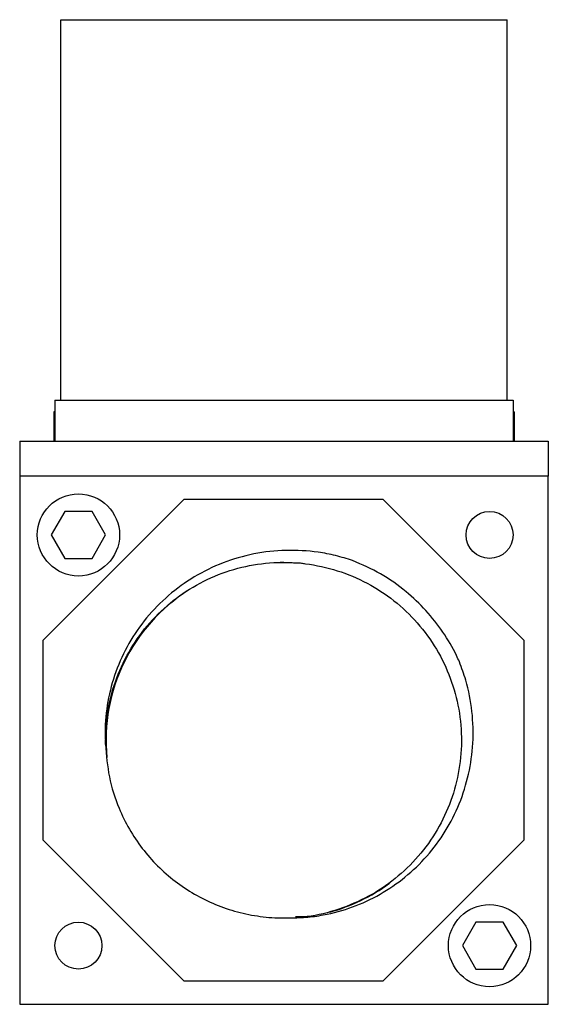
# Model space of a CAD drawing. Header units: millimetres. Extents: x 30 to 478, y 6 to 276.
# Tile 3 of 3: x 285 to 330, y 192 to 276. Entities that reach past the tile are written whole.
import ezdxf

# ---------------------------------------------------------------- set-up
doc = ezdxf.new("R2010")
doc.units = ezdxf.units.MM

msp = doc.modelspace()

# ---------------------------------------------------------------- linework, layer by layer
at = {"color": 7, "linetype": 'Continuous', "lineweight": 25}
for p, q in [((288.016, 243.576), (288.016, 275.976)), ((288.016, 275.976), (326.016, 275.976)), ((289.016, 275.976), (325.016, 275.976)), ((289.016, 275.976), (289.016, 275.976)), ((294.516, 275.981), (294.516, 275.976)), ((294.516, 275.981), (301.516, 275.981)), ((296.251, 275.986), (296.251, 275.981)), ((296.251, 275.986), (296.274, 275.986)), ((296.274, 275.986), (296.274, 275.981)), ((296.274, 275.986), (296.481, 275.986)), ((296.481, 275.986), (296.712, 275.986)), ((296.481, 275.986), (296.481, 275.981)), ((296.712, 275.986), (296.712, 275.981)), ((296.712, 275.986), (296.873, 275.986)), ((296.873, 275.986), (296.873, 275.981)), ((297.603, 275.986), (297.603, 275.981)), ((298.21, 275.986), (298.21, 275.981)), ((298.44, 275.986), (298.44, 275.981)), ((298.486, 275.986), (298.486, 275.981)), ((299.153, 275.986), (299.153, 275.981)), ((299.593, 275.986), (299.846, 275.986)), ((299.846, 275.986), (299.846, 275.981)), ((301.516, 275.976), (301.516, 275.981)), ((303.516, 275.981), (303.516, 275.976)), ((303.516, 275.981), (310.516, 275.981)), ((303.997, 275.986), (303.997, 275.981)), ((304.213, 275.986), (304.213, 275.981)), ((304.481, 275.986), (304.481, 275.981)), ((304.481, 275.986), (304.688, 275.986)), ((304.688, 275.986), (304.688, 275.981)), ((305.533, 275.986), (305.533, 275.981)), ((306.14, 275.986), (306.14, 275.981)), ((306.256, 275.986), (306.256, 275.981)), ((306.256, 275.986), (306.279, 275.986)), ((306.279, 275.986), (306.279, 275.981)), ((306.279, 275.986), (306.486, 275.986)), ((306.486, 275.986), (306.486, 275.981)), ((306.486, 275.986), (306.717, 275.986)), ((306.717, 275.986), (306.717, 275.981)), ((306.717, 275.986), (306.878, 275.986)), ((306.878, 275.986), (306.878, 275.981)), ((307.085, 275.986), (307.085, 275.981)), ((307.097, 275.986), (307.097, 275.981)), ((307.515, 275.986), (307.515, 275.981)), ((307.915, 275.986), (307.915, 275.981)), ((307.915, 275.986), (308.146, 275.986)), ((308.146, 275.986), (308.146, 275.981)), ((308.445, 275.986), (308.445, 275.981)), ((308.445, 275.986), (308.491, 275.986)), ((308.491, 275.986), (308.491, 275.981)), ((308.491, 275.986), (309.759, 275.986)), ((309.759, 275.986), (309.759, 275.981)), ((310.516, 275.976), (310.516, 275.981)), ((312.516, 275.981), (312.516, 275.976)), ((312.516, 275.981), (319.516, 275.981)), ((313.573, 275.986), (313.573, 275.981)), ((314.18, 275.986), (314.18, 275.981)), ((314.434, 275.986), (314.434, 275.981)), ((314.434, 275.986), (314.664, 275.986)), ((314.664, 275.986), (314.664, 275.981)), ((315.019, 275.986), (315.019, 275.981)), ((315.563, 275.986), (315.563, 275.981)), ((315.748, 275.986), (315.748, 275.981)), ((316.346, 275.986), (316.346, 275.981)), ((316.748, 275.986), (316.748, 275.981)), ((316.946, 275.986), (316.946, 275.981)), ((317.223, 275.986), (317.601, 275.986)), ((317.223, 275.986), (317.223, 275.981)), ((317.601, 275.986), (317.601, 275.981)), ((317.601, 275.986), (317.999, 275.986)), ((317.999, 275.986), (317.999, 275.981)), ((318.087, 275.986), (318.087, 275.981)), ((318.168, 275.986), (318.168, 275.981)), ((318.168, 275.986), (318.57, 275.986)), ((318.57, 275.986), (318.57, 275.981)), ((318.57, 275.986), (318.951, 275.986)), ((318.951, 275.986), (318.951, 275.981)), ((319.516, 275.976), (319.516, 275.981)), ((325.016, 275.976), (325.016, 275.976)), ((326.016, 243.576), (326.016, 275.976)), ((287.516, 243.576), (326.516, 243.576)), ((287.516, 243.576), (287.516, 240.076)), ((288.016, 243.576), (326.016, 243.576)), ((326.516, 243.576), (326.516, 240.076)), ((287.416, 242.576), (287.416, 240.076)), ((287.516, 242.576), (287.416, 242.576)), ((326.616, 242.576), (326.516, 242.576)), ((326.616, 242.576), (326.616, 240.076)), ((284.516, 240.076), (329.516, 240.076)), ((284.516, 240.076), (284.516, 237.076)), ((329.516, 240.076), (329.516, 237.076)), ((329.516, 237.076), (284.516, 237.076)), ((284.516, 237.076), (284.516, 192.076)), ((329.516, 192.076), (329.516, 237.076)), ((298.48, 235.088), (286.471, 223.079)), ((315.463, 235.088), (298.48, 235.088)), ((327.471, 223.079), (315.463, 235.088)), ((288.362, 234.076), (287.207, 232.076)), ((290.671, 234.076), (288.362, 234.076)), ((291.826, 232.076), (290.671, 234.076)), ((287.207, 232.076), (288.362, 230.076)), ((290.671, 230.076), (291.826, 232.076)), ((288.362, 230.076), (290.671, 230.076)), ((307.016, 229.726), (306.691, 229.722)), ((286.471, 223.079), (286.471, 206.097)), ((327.471, 206.097), (327.471, 223.079)), ((286.471, 206.097), (298.48, 194.088)), ((315.463, 194.088), (327.471, 206.097)), ((323.362, 199.076), (322.207, 197.076)), ((325.671, 199.076), (323.362, 199.076)), ((326.826, 197.076), (325.671, 199.076)), ((322.207, 197.076), (323.362, 195.076)), ((325.671, 195.076), (326.826, 197.076)), ((323.362, 195.076), (325.671, 195.076)), ((298.48, 194.088), (315.463, 194.088)), ((284.516, 192.076), (329.516, 192.076))]:
    msp.add_line(p, q, dxfattribs=at)
at = {"color": 7, "linetype": 'Continuous', "lineweight": 25, "flags": 128}
msp.add_lwpolyline([(308.764, 229.625), (308.435, 229.659), (307.016, 229.726)], dxfattribs=at)
at = {"color": 7, "linetype": 'Continuous', "lineweight": 25}
for centre, radius in [((289.516, 232.076), 3.5), ((324.516, 232.076), 2), ((324.516, 197.076), 3.5), ((289.516, 197.076), 2)]:
    msp.add_circle(centre, radius, dxfattribs=at)
for centre, start, end in [((307.016, 214.576), 122.39835, 185.59169), ((306.971, 214.564), 285.0945, 306.51229)]:
    msp.add_arc(centre, 15.15, start, end, dxfattribs=at)
for points, knots in [([(297.011, 275.986), (297.017, 275.986), (297.028, 275.986), (297.169, 275.986), (297.378, 275.986), (297.528, 275.986), (297.603, 275.986)], [0, 0, 0, 0, 0.280741, 0.55974, 0.779678, 1, 1, 1, 1]), ([(297.603, 275.986), (297.7, 275.986), (297.895, 275.986), (298.104, 275.986), (298.198, 275.986), (298.206, 275.986), (298.21, 275.986)], [0, 0, 0, 0, 0.279447, 0.558428, 0.778902, 1, 1, 1, 1]), ([(298.486, 275.986), (298.501, 275.986), (298.531, 275.986), (298.78, 275.986), (299.011, 275.986), (299.153, 275.986)], [0, 0, 0, 0, 0.2803427, 0.5597759, 1, 1, 1, 1]), ([(299.153, 275.986), (299.236, 275.986), (299.402, 275.986), (299.617, 275.986), (299.752, 275.986), (299.769, 275.986), (299.777, 275.986)], [0, 0, 0, 0, 0.280861, 0.5604598, 0.780236, 1, 1, 1, 1]), ([(303.997, 275.986), (304.035, 275.986), (304.103, 275.986), (304.179, 275.986), (304.213, 275.986)], [0, 0, 0, 0, 0.559911, 1, 1, 1, 1]), ([(304.213, 275.986), (304.246, 275.986), (304.313, 275.986), (304.411, 275.986), (304.454, 275.986), (304.481, 275.986)], [0, 0, 0, 0, 0.279396, 0.558808, 1, 1, 1, 1]), ([(304.942, 275.986), (304.947, 275.986), (304.959, 275.986), (305.099, 275.986), (305.309, 275.986), (305.458, 275.986), (305.533, 275.986)], [0, 0, 0, 0, 0.280741, 0.55974, 0.779678, 1, 1, 1, 1]), ([(305.533, 275.986), (305.631, 275.986), (305.826, 275.986), (306.034, 275.986), (306.129, 275.986), (306.137, 275.986), (306.14, 275.986)], [0, 0, 0, 0, 0.279447, 0.558428, 0.778902, 1, 1, 1, 1]), ([(307.097, 275.986), (307.112, 275.986), (307.14, 275.986), (307.291, 275.986), (307.43, 275.986), (307.515, 275.986)], [0, 0, 0, 0, 0.28116, 0.560648, 1, 1, 1, 1]), ([(307.515, 275.986), (307.559, 275.986), (307.646, 275.986), (307.796, 275.986), (307.87, 275.986), (307.915, 275.986)], [0, 0, 0, 0, 0.280802, 0.561235, 1, 1, 1, 1]), ([(312.982, 275.986), (312.987, 275.986), (312.998, 275.986), (313.139, 275.986), (313.349, 275.986), (313.498, 275.986), (313.573, 275.986)], [0, 0, 0, 0, 0.280741, 0.55974, 0.779678, 1, 1, 1, 1]), ([(313.573, 275.986), (313.671, 275.986), (313.866, 275.986), (314.074, 275.986), (314.169, 275.986), (314.176, 275.986), (314.18, 275.986)], [0, 0, 0, 0, 0.279447, 0.558428, 0.778902, 1, 1, 1, 1]), ([(314.664, 275.986), (314.688, 275.986), (314.736, 275.986), (314.853, 275.986), (314.956, 275.986), (315.019, 275.986)], [0, 0, 0, 0, 0.280799, 0.561591, 1, 1, 1, 1]), ([(315.019, 275.986), (315.08, 275.986), (315.202, 275.986), (315.363, 275.986), (315.531, 275.986), (315.55, 275.986), (315.563, 275.986)], [0, 0, 0, 0, 0.187069, 0.37405, 0.561044, 1, 1, 1, 1]), ([(315.748, 275.986), (315.754, 275.986), (315.766, 275.986), (315.914, 275.986), (316.124, 275.986), (316.272, 275.986), (316.346, 275.986)], [0, 0, 0, 0, 0.280581, 0.559647, 0.779596, 1, 1, 1, 1]), ([(316.346, 275.986), (316.429, 275.986), (316.577, 275.986), (316.696, 275.986), (316.748, 275.986)], [0, 0, 0, 0, 0.55956, 1, 1, 1, 1]), ([(316.748, 275.986), (316.786, 275.986), (316.861, 275.986), (316.934, 275.986), (316.941, 275.986), (316.946, 275.986)], [0, 0, 0, 0, 0.279774, 0.559882, 1, 1, 1, 1]), ([(317.999, 275.986), (318.016, 275.986), (318.046, 275.986), (318.074, 275.986), (318.087, 275.986)], [0, 0, 0, 0, 0.560004, 1, 1, 1, 1]), ([(318.087, 275.986), (318.102, 275.986), (318.128, 275.986), (318.156, 275.986), (318.168, 275.986)], [0, 0, 0, 0, 0.559998, 1, 1, 1, 1]), ([(312.858, 229.895), (312.377, 230.044), (311.417, 230.342), (309.523, 230.697), (307.178, 230.837), (304.435, 230.535), (301.797, 229.761), (299.345, 228.568), (297.146, 226.978), (295.262, 225.061), (293.751, 222.855), (292.634, 220.45), (291.958, 217.896), (291.754, 215.794), (291.81, 214.57), (291.826, 214.219)], [0, 0, 0, 0, 0.048709, 0.0974179, 0.1864534, 0.275473, 0.3635602, 0.4516473, 0.538549, 0.6254356, 0.7109788, 0.796522, 0.8812604, 0.9659878, 1, 1, 1, 1]), ([(291.826, 214.22), (291.836, 214.903), (291.856, 216.265), (292.275, 218.502), (293.097, 220.88), (294.462, 223.282), (296.24, 225.399), (298.365, 227.157), (300.773, 228.504), (303.393, 229.396), (306.124, 229.797), (308.88, 229.701), (311.579, 229.109), (314.126, 228.037), (316.433, 226.526), (318.433, 224.624), (320.059, 222.385), (321.25, 219.895), (321.973, 217.234), (322.205, 214.48), (321.934, 211.73), (321.173, 209.079), (319.947, 206.606), (318.289, 204.39), (316.263, 202.519), (313.935, 201.033), (311.371, 200.029), (309.349, 199.525), (308.214, 199.518), (308, 199.517)], [0, 0, 0, 0, 0.028987, 0.057759, 0.096258, 0.135309, 0.174435, 0.213018, 0.251817, 0.290989, 0.329886, 0.368405, 0.407484, 0.446588, 0.485134, 0.523985, 0.563159, 0.602008, 0.640555, 0.679659, 0.718738, 0.757257, 0.796155, 0.835326, 0.874125, 0.912709, 0.951834, 0.990885, 1, 1, 1, 1]), ([(321.95, 221.266), (321.87, 221.441), (321.468, 222.317), (320.585, 223.829), (319.139, 225.667), (317.365, 227.351), (315.28, 228.829), (313.665, 229.54), (312.858, 229.895)], [0, 0, 0, 0, 0.044928, 0.225063, 0.407054, 0.589044, 0.794522, 1, 1, 1, 1]), ([(307.357, 199.443), (307.861, 199.45), (308.867, 199.463), (310.72, 199.718), (312.875, 200.304), (315.228, 201.394), (317.361, 202.866), (319.242, 204.675), (320.804, 206.789), (322.007, 209.15), (322.795, 211.685), (323.171, 214.339), (323.087, 217.037), (322.644, 219.372), (322.142, 220.743), (321.95, 221.266)], [0, 0, 0, 0, 0.048678, 0.097357, 0.180659, 0.26396, 0.347209, 0.430468, 0.515469, 0.60047, 0.685887, 0.771309, 0.858736, 0.946163, 1, 1, 1, 1]), ([(291.826, 214.22), (291.898, 213.291), (292.042, 211.434), (292.82, 209.015), (293.813, 206.991), (294.918, 205.339), (296.228, 203.845), (297.722, 202.534), (299.375, 201.43), (301.157, 200.551), (303.039, 199.912), (304.988, 199.526), (306.44, 199.427), (307.229, 199.441), (307.358, 199.443)], [0, 0, 0, 0, 0.117107, 0.234215, 0.317498, 0.400781, 0.484064, 0.567347, 0.65063, 0.733914, 0.817197, 0.90048, 0.983763, 1, 1, 1, 1])]:
    msp.add_open_spline(points, degree=3, knots=knots, dxfattribs=at)

doc.saveas('drawing.dxf')
